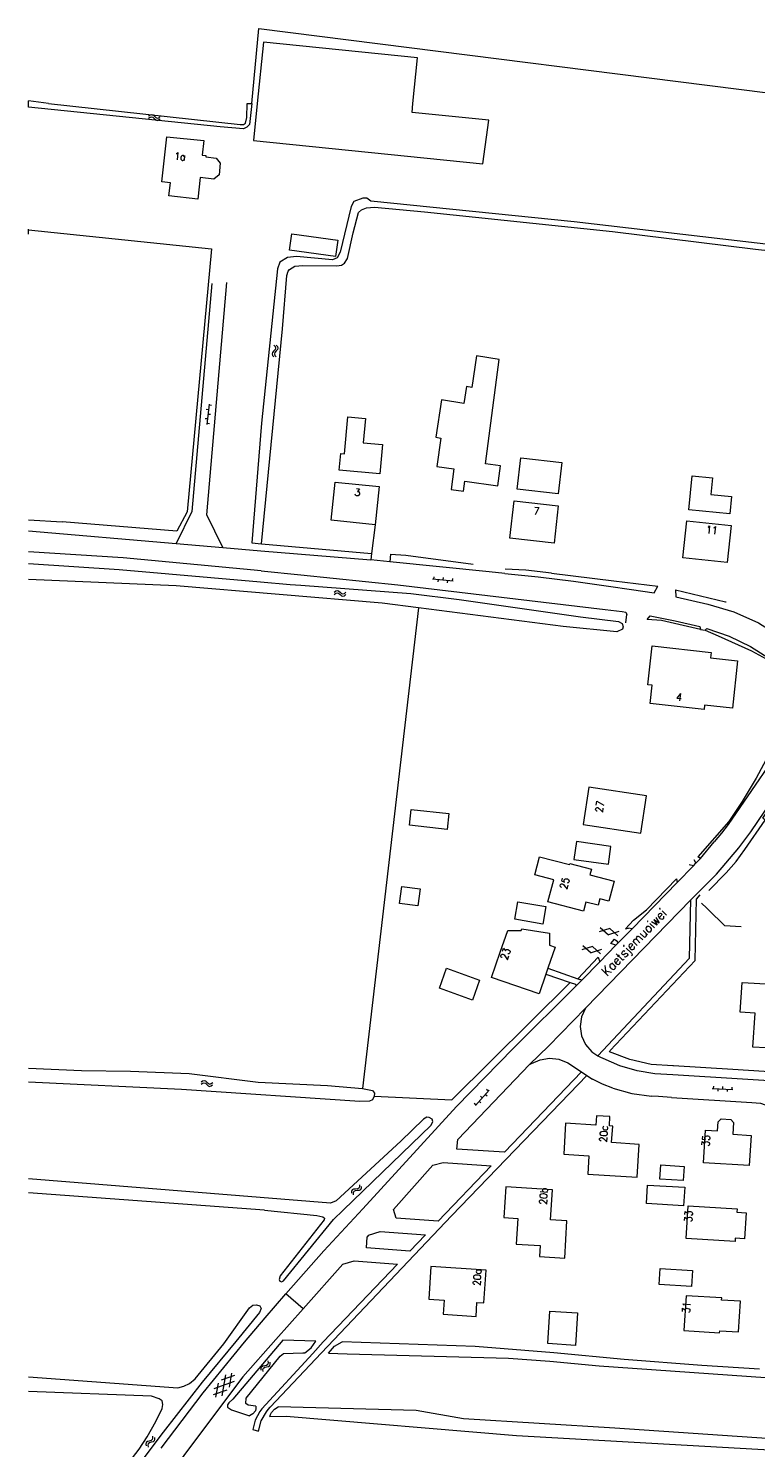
# Model space of a CAD drawing. Header units: metres. Extents: x 189705 to 199106, y 581686 to 588448.
# Tile 50 of 256: x 190000 to 190156, y 585212 to 585516. Entities that reach past the tile are written whole.
import ezdxf
from ezdxf.enums import TextEntityAlignment as Align

# ---------------------------------------------------------------- set-up
doc = ezdxf.new("R2010")
doc.units = ezdxf.units.M
doc.layers.add('B-WA-OG-GBKN-G', color=7, linetype='Continuous', lineweight=18)
doc.styles.add('Style-STANDARD', font='STANDARD.shx')

msp = doc.modelspace()

# ---------------------------------------------------------------- linework, layer by layer
at = {"layer": 'B-WA-OG-GBKN-G'}
for p, q in [((190025.795, 585497.337), (190026.116, 585497.587)), ((190026.116, 585497.587), (190026.43, 585497.681)), ((190026.43, 585497.681), (190026.745, 585497.556)), ((190026.745, 585497.556), (190027.042, 585497.278)), ((190025.77, 585496.841), (190026.093, 585497.089)), ((190026.093, 585497.089), (190026.408, 585497.181)), ((190026.408, 585497.181), (190026.711, 585497.061)), ((190026.711, 585497.061), (190027.018, 585496.782)), ((190027.018, 585496.782), (190027.315, 585496.502)), ((190027.042, 585497.278), (190027.34, 585497)), ((190027.315, 585496.502), (190027.62, 585496.378)), ((190027.34, 585497), (190027.645, 585496.876)), ((190027.62, 585496.378), (190027.943, 585496.473)), ((190027.645, 585496.876), (190027.969, 585496.969)), ((190027.943, 585496.473), (190028.267, 585496.723)), ((190027.969, 585496.969), (190028.292, 585497.219)), ((190052.391, 585446.616), (190052.282, 585446.306)), ((190052.282, 585446.306), (190052.393, 585445.987)), ((190052.656, 585446.927), (190052.391, 585446.616)), ((190052.393, 585445.987), (190052.658, 585445.677)), ((190052.653, 585448.176), (190052.917, 585447.866)), ((190052.92, 585447.247), (190052.656, 585446.927)), ((190052.889, 585446.615), (190052.781, 585446.305)), ((190052.781, 585446.305), (190052.889, 585445.987)), ((190053.153, 585446.928), (190052.889, 585446.615)), ((190052.889, 585445.987), (190053.155, 585445.676)), ((190052.917, 585447.866), (190053.024, 585447.556)), ((190053.024, 585447.556), (190052.92, 585447.247)), ((190053.15, 585448.176), (190053.416, 585447.867)), ((190053.416, 585447.238), (190053.153, 585446.928)), ((190053.416, 585447.867), (190053.525, 585447.559)), ((190053.525, 585447.559), (190053.416, 585447.238)), ((190038.653, 585434.329), (190038.156, 585434.382)), ((190038.78, 585435.522), (190038.314, 585431.147)), ((190039.256, 585435.27), (190038.759, 585435.323)), ((190038.441, 585432.34), (190037.944, 585432.393)), ((190038.832, 585431.293), (190038.335, 585431.346)), ((190039.044, 585433.281), (190038.547, 585433.334)), ((190086.731, 585398.036), (190091.111, 585397.614)), ((190086.978, 585398.515), (190086.93, 585398.017)), ((190087.925, 585397.921), (190087.877, 585397.423)), ((190088.969, 585398.323), (190088.921, 585397.825)), ((190089.916, 585397.729), (190089.868, 585397.231)), ((190090.96, 585398.131), (190090.912, 585397.633)), ((190065.622, 585394.706), (190065.934, 585394.968)), ((190065.625, 585395.203), (190065.935, 585395.467)), ((190065.934, 585394.968), (190066.244, 585395.074)), ((190065.935, 585395.467), (190066.244, 585395.575)), ((190066.244, 585395.575), (190066.564, 585395.464)), ((190066.244, 585395.074), (190066.553, 585394.967)), ((190066.553, 585394.967), (190066.871, 585394.702)), ((190066.564, 585395.464), (190066.873, 585395.199)), ((190066.871, 585394.702), (190067.18, 585394.435)), ((190066.873, 585395.199), (190067.184, 585394.934)), ((190067.18, 585394.435), (190067.49, 585394.325)), ((190067.184, 585394.934), (190067.494, 585394.824)), ((190067.49, 585394.325), (190067.809, 585394.434)), ((190067.494, 585394.824), (190067.813, 585394.931)), ((190067.809, 585394.434), (190068.121, 585394.698)), ((190067.813, 585394.931), (190068.125, 585395.195)), ((190124.733, 585323.064), (190122.482, 585322.341)), ((190122.686, 585323.288), (190124.438, 585321.698)), ((190126.689, 585322.419), (190124.438, 585321.698)), ((190124.733, 585323.064), (190126.485, 585321.473)), ((190121.023, 585319.223), (190118.773, 585318.497)), ((190118.976, 585319.444), (190120.73, 585317.856)), ((190122.98, 585318.58), (190120.73, 585317.856)), ((190121.023, 585319.223), (190122.777, 585317.633)), ((190037.38, 585290.393), (190037.692, 585290.489)), ((190037.692, 585290.489), (190038.008, 585290.367)), ((190037.038, 585289.644), (190037.36, 585289.895)), ((190037.06, 585290.141), (190037.38, 585290.393)), ((190037.36, 585289.895), (190037.674, 585289.989)), ((190037.674, 585289.989), (190037.978, 585289.871)), ((190037.978, 585289.871), (190038.287, 585289.594)), ((190038.008, 585290.367), (190038.307, 585290.091)), ((190038.287, 585289.594), (190038.586, 585289.316)), ((190038.307, 585290.091), (190038.608, 585289.814)), ((190038.586, 585289.316), (190038.891, 585289.194)), ((190038.608, 585289.814), (190038.913, 585289.692)), ((190038.891, 585289.194), (190039.214, 585289.292)), ((190038.913, 585289.692), (190039.236, 585289.788)), ((190039.214, 585289.292), (190039.536, 585289.544)), ((190039.236, 585289.788), (190039.558, 585290.04)), ((190095.912, 585285.114), (190098.826, 585288.411)), ((190098.032, 585287.512), (190098.406, 585287.181)), ((190098.319, 585288.592), (190098.694, 585288.261)), ((190146.728, 585288.739), (190151.124, 585288.541)), ((190146.95, 585289.23), (190146.928, 585288.73)), ((190147.927, 585288.685), (190147.904, 585288.186)), ((190148.948, 585289.14), (190148.926, 585288.64)), ((190149.925, 585288.595), (190149.902, 585288.096)), ((190150.946, 585289.05), (190150.924, 585288.55)), ((190095.67, 585285.595), (190096.045, 585285.264)), ((190096.707, 585286.013), (190097.082, 585285.682)), ((190096.995, 585287.094), (190097.369, 585286.762)), ((190069.347, 585266.681), (190069.326, 585266.272)), ((190069.486, 585266.988), (190069.347, 585266.681)), ((190069.778, 585267.139), (190069.486, 585266.988)), ((190069.707, 585266.339), (190069.686, 585265.93)), ((190069.847, 585266.645), (190069.707, 585266.339)), ((190070.184, 585267.182), (190069.778, 585267.139)), ((190070.14, 585266.795), (190069.847, 585266.645)), ((190070.546, 585266.841), (190070.14, 585266.795)), ((190070.596, 585267.233), (190070.184, 585267.182)), ((190070.95, 585266.885), (190070.546, 585266.841)), ((190070.884, 585267.385), (190070.596, 585267.233)), ((190071.02, 585267.684), (190070.884, 585267.385)), ((190071.25, 585267.043), (190070.95, 585266.885)), ((190071.042, 585268.091), (190071.02, 585267.684)), ((190071.382, 585267.342), (190071.25, 585267.043)), ((190071.402, 585267.749), (190071.382, 585267.342)), ((190051.114, 585229.433), (190051.39, 585229.613)), ((190051.39, 585229.613), (190051.497, 585229.932)), ((190051.497, 585229.932), (190051.476, 585230.34)), ((190051.785, 585229.308), (190051.891, 585229.629)), ((190051.891, 585229.629), (190051.869, 585230.037)), ((190044.24, 585227.196), (190041.363, 585226.175)), ((190041.54, 585222.841), (190042.376, 585227.362)), ((190043.113, 585224.684), (190043.668, 585227.684)), ((190049.935, 585228.761), (190050.036, 585229.072)), ((190049.957, 585228.354), (190049.935, 585228.761)), ((190050.036, 585229.072), (190050.318, 585229.26)), ((190050.318, 585229.26), (190050.715, 585229.346)), ((190050.331, 585228.458), (190050.435, 585228.77)), ((190050.351, 585228.051), (190050.331, 585228.458)), ((190050.435, 585228.77), (190050.706, 585228.951)), ((190050.706, 585228.951), (190051.11, 585229.044)), ((190050.715, 585229.346), (190051.114, 585229.433)), ((190051.11, 585229.044), (190051.509, 585229.128)), ((190051.509, 585229.128), (190051.785, 585229.308)), ((190042.55, 585224.025), (190039.675, 585223.006)), ((190044.125, 585225.871), (190039.793, 585224.334)), ((190040.248, 585222.517), (190040.802, 585225.517)), ((190025.281, 585212.818), (190025.2, 585212.491)), ((190025.2, 585212.491), (190025.253, 585212.085)), ((190025.541, 585213.019), (190025.281, 585212.818)), ((190025.933, 585213.134), (190025.541, 585213.019)), ((190025.698, 585212.545), (190025.616, 585212.219)), ((190025.616, 585212.219), (190025.669, 585211.814)), ((190025.959, 585212.746), (190025.698, 585212.545)), ((190026.329, 585213.259), (190025.933, 585213.134)), ((190026.35, 585212.864), (190025.959, 585212.746)), ((190026.585, 585213.46), (190026.329, 585213.259)), ((190026.74, 585212.98), (190026.35, 585212.864)), ((190026.664, 585213.779), (190026.585, 585213.46)), ((190026.613, 585214.183), (190026.664, 585213.779)), ((190027.006, 585213.189), (190026.74, 585212.98)), ((190027.083, 585213.507), (190027.006, 585213.189)), ((190027.029, 585213.911), (190027.083, 585213.507))]:
    msp.add_line(p, q, dxfattribs=at)
at = {"layer": 'B-WA-OG-GBKN-G', "flags": 128}
for points in [[(190047.928, 585500), (190049.475, 585516.12), (190171.664, 585500.656)], [(190082.499, 585500), (190083.495, 585509.819), (190050.414, 585513.173), (190049.079, 585500)], [(190004.319, 585500), (190000, 585500.597)], [(190000, 585500), (190000, 585500.597)], [(190000, 585499.234), (190000, 585500)], [(190047.928, 585500), (190047.473, 585495.508), (190046.89, 585494.924), (190046.128, 585494.567), (190041.125, 585494.97), (190000, 585499.234)], [(190004.319, 585500), (190045.467, 585495.507), (190046.127, 585495.532), (190046.585, 585495.787), (190046.838, 585496.981), (190046.962, 585500)], [(190046.962, 585500), (190047.928, 585500)], [(190049.079, 585500), (190048.276, 585492.081), (190081.356, 585488.727)], [(190081.356, 585488.727), (190097.473, 585487.093), (190098.76, 585496.411), (190082.304, 585498.079), (190082.499, 585500)], [(190036.836, 585484.134), (190036.339, 585479.521), (190030.165, 585480.186), (190030.467, 585482.99), (190028.638, 585483.187), (190029.682, 585492.881), (190037.651, 585492.073), (190037.315, 585488.951)], [(190037.315, 585488.951), (190038.09, 585488.867), (190038.056, 585488.549), (190040.293, 585488.308), (190041.171, 585487.208), (190040.901, 585484.703), (190039.819, 585483.813), (190036.836, 585484.134)], [(190230.572, 585461.4), (190117.058, 585474.604), (190073.497, 585479.044), (190072.607, 585479.703), (190071.769, 585479.703), (190069.839, 585479.016), (190069.256, 585477.923), (190066.903, 585468.093), (190066.219, 585466.878), (190065.278, 585466.45), (190057.507, 585467.173), (190055.602, 585466.943), (190053.978, 585465.952), (190053.42, 585464.58), (190050.048, 585431.462), (190047.937, 585405.759), (190050.017, 585405.581)], [(190050.017, 585405.581), (190054.55, 585451.705), (190055.478, 585463.083), (190055.732, 585464.023), (190056.036, 585464.429), (190057.154, 585465.116), (190058.854, 585465.295), (190066.143, 585465.198), (190067.159, 585465.301), (190067.845, 585465.732), (190068.479, 585466.775), (190069.668, 585472.286), (190070.857, 585476.629), (190071.466, 585477.189), (190072.533, 585477.646), (190074.234, 585477.775), (190084.978, 585476.792), (190125.339, 585472.528), (190155.997, 585468.79), (190185.766, 585465.534), (190187.087, 585465.51)], [(190000, 585472.899), (190000, 585473.049)], [(190000, 585471.972), (190000, 585472.899)], [(190000, 585472.899), (190039.27, 585468.812), (190034.064, 585412.404), (190031.884, 585408.262), (190007.272, 585410.278)], [(190056.016, 585468.532), (190056.497, 585472.05), (190066.405, 585470.693), (190065.923, 585467.176), (190056.016, 585468.532)], [(190039.327, 585461.371), (190035.08, 585412.481), (190031.723, 585405.62)], [(190041.707, 585404.763), (190038.281, 585411.797), (190042.604, 585461.601)], [(190087.408, 585428.409), (190088.492, 585428.235), (190087.62, 585422.129), (190091.29, 585421.625), (190090.69, 585417.191), (190093.33, 585416.835), (190093.636, 585418.984), (190100.716, 585418.024), (190101.288, 585422.283), (190098.105, 585422.705), (190101.006, 585445.13), (190096.157, 585445.909), (190095.115, 585439.11), (190093.966, 585439.3), (190093.414, 585435.696), (190088.595, 585436.415), (190087.408, 585428.409)], [(190072.302, 585432.426), (190071.803, 585427.262), (190075.975, 585426.858), (190075.366, 585420.556), (190066.67, 585421.396), (190067.014, 585424.955), (190067.803, 585424.878), (190068.567, 585432.787), (190072.302, 585432.426)], [(190114.415, 585423.008), (190113.657, 585416.301), (190104.881, 585417.293), (190105.638, 585424), (190114.415, 585423.008)], [(190074.414, 585409.675), (190064.949, 585410.665), (190065.803, 585418.826), (190075.268, 585417.836), (190074.414, 585409.675)], [(190146.776, 585419.737), (190146.408, 585416.167), (190150.871, 585415.708), (190150.486, 585411.972), (190141.677, 585412.88), (190142.429, 585420.184), (190146.776, 585419.737)], [(190113.681, 585413.742), (190112.79, 585405.699), (190103.321, 585406.747), (190104.212, 585414.79), (190113.681, 585413.742)], [(190000, 585410.717), (190007.272, 585410.278)], [(190074.414, 585409.675), (190073.621, 585403.516)], [(190150.761, 585409.473), (190149.917, 585401.571), (190140.421, 585402.585), (190141.265, 585410.487), (190150.761, 585409.473)], [(190000, 585408.343), (190031.723, 585405.62)], [(190049.977, 585399.785), (190020.308, 585402.592), (190000, 585403.822)], [(190031.723, 585405.62), (190041.707, 585404.763)], [(190041.707, 585404.763), (190049.864, 585404.081)], [(190049.864, 585404.081), (190073.444, 585402.141)], [(190050.017, 585405.581), (190073.621, 585403.516)], [(190073.621, 585403.516), (190073.444, 585402.141)], [(190077.705, 585403.317), (190077.548, 585401.722)], [(190077.705, 585403.317), (190080.957, 585403.115), (190095.425, 585401.234)], [(190000, 585401.333), (190019.447, 585400.051), (190049.8, 585397.425)], [(190077.548, 585401.722), (190073.444, 585402.141)], [(190098.859, 585399.544), (190077.548, 585401.722)], [(190106.736, 585399.928), (190102.296, 585400.158)], [(190083.732, 585391.825), (190075.912, 585392.827), (190031.692, 585396.58), (190000, 585397.93)], [(190049.8, 585397.425), (190056.15, 585396.876), (190058.422, 585396.706)], [(190049.977, 585399.785), (190058.442, 585398.912)], [(190058.442, 585398.912), (190079.262, 585396.765), (190123.768, 585391.466)], [(190102.201, 585399.203), (190098.859, 585399.544)], [(190102.201, 585399.203), (190109.381, 585398.502)], [(190112.25, 585399.277), (190106.736, 585399.928)], [(190109.381, 585398.502), (190116.931, 585397.539), (190124.471, 585396.503)], [(190112.25, 585399.277), (190125.604, 585397.603)], [(190125.604, 585397.603), (190135.066, 585396.46)], [(190058.422, 585396.706), (190082.056, 585394.939), (190092.395, 585393.651), (190118.431, 585389.885), (190126.61, 585388.925), (190127.397, 585388.469), (190127.602, 585387.783), (190127.476, 585387.25), (190126.282, 585386.715), (190114.75, 585387.85), (190083.732, 585391.825)], [(190124.471, 585396.503), (190129.375, 585395.79), (190134.274, 585395.045)], [(190134.274, 585395.045), (190135.066, 585396.46)], [(190138.856, 585395.683), (190138.931, 585394.222)], [(190138.856, 585395.683), (190149.581, 585393.138)], [(190138.931, 585394.222), (190145.772, 585392.656)], [(190083.732, 585391.825), (190071.694, 585288.748)], [(190123.768, 585391.466), (190127.372, 585391.037)], [(190127.372, 585391.037), (190128.189, 585390.918)], [(190128.189, 585390.918), (190128.419, 585390.394)], [(190145.772, 585392.656), (190151.324, 585390.986), (190156.606, 585388.594), (190161.525, 585385.524)], [(190149.581, 585393.138), (190149.727, 585393.14)], [(190128.193, 585388.653), (190128.419, 585390.394)], [(190132.761, 585389.347), (190133.425, 585390.114)], [(190144.189, 585387.163), (190135.855, 585389.135), (190132.761, 585389.347)], [(190133.425, 585390.114), (190138.745, 585389.077), (190144.026, 585387.861)], [(190144.026, 585387.861), (190144.189, 585387.163)], [(190144.189, 585387.163), (190145.194, 585387.019)], [(190145.194, 585387.019), (190145.535, 585387.394)], [(190145.194, 585387.019), (190147.972, 585385.841), (190155.163, 585382.647), (190159.838, 585380.034), (190164.441, 585373.94)], [(190145.535, 585387.394), (190150.33, 585385.741), (190154.901, 585383.546), (190159.189, 585380.838)], [(190146.453, 585382.271), (190146.327, 585381.121), (190152.147, 585380.48), (190151.026, 585370.303), (190145.081, 585370.957), (190144.98, 585370.035), (190133.376, 585371.312), (190133.81, 585375.253), (190132.893, 585375.354), (190133.808, 585383.663), (190146.453, 585382.271)], [(190164.441, 585373.94), (190164.597, 585371.047), (190156.128, 585355.296), (190153.161, 585350.266), (190150.244, 585346.023), (190143.594, 585338.46)], [(190164.34, 585366.087), (190150.157, 585345.35)], [(190153.74, 585340.011), (190158.089, 585346.304), (190157.548, 585346.75), (190158.396, 585347.996), (190159.497, 585347.23), (190160.863, 585349.839), (190165.591, 585357.631)], [(190119.028, 585345.379), (190131.403, 585343.541), (190132.59, 585351.533), (190120.215, 585353.371), (190119.028, 585345.379)], [(190082.139, 585348.605), (190090.219, 585347.709), (190089.842, 585344.311), (190081.763, 585345.206), (190082.139, 585348.605)], [(190154.99, 585343.808), (190159.526, 585350.444)], [(190150.157, 585345.35), (190148.667, 585343.477), (190147.126, 585341.645)], [(190152.407, 585340.386), (190154.99, 585343.808)], [(190117.027, 585337.874), (190124.446, 585336.84), (190124.982, 585340.683), (190117.563, 585341.717), (190117.027, 585337.874)], [(190144.177, 585338.106), (190147.126, 585341.645)], [(190147.662, 585334.729), (190152.407, 585340.386)], [(190149.71, 585335.006), (190151.823, 585337.429), (190153.74, 585340.011)], [(190124.54, 585328.922), (190122.606, 585329.432), (190122.245, 585328.038), (190119.583, 585328.727), (190119.082, 585326.791), (190111.463, 585328.761), (190112.695, 585333.525), (190108.619, 585334.579), (190109.621, 585338.451), (190116.098, 585336.776), (190116.148, 585336.97), (190120.785, 585335.77), (190120.472, 585334.56), (190125.642, 585333.223), (190124.54, 585328.922)], [(190139.213, 585332.96), (190142.662, 585336.536)], [(190142.662, 585336.536), (190141.796, 585336.708)], [(190142.662, 585336.536), (190143.163, 585337.054)], [(190142.781, 585337.849), (190143.163, 585337.054)], [(190144.177, 585338.106), (190143.163, 585337.054)], [(190144.177, 585338.106), (190143.594, 585338.46)], [(190128.137, 585323.007), (190129.844, 585324.854), (190132.635, 585327.039), (190139.036, 585333.687)], [(190139.036, 585333.687), (190139.213, 585332.96)], [(190142.088, 585329.236), (190147.662, 585334.729)], [(190146.003, 585331.238), (190149.71, 585335.006)], [(190080.107, 585332.1), (190084.049, 585331.592), (190083.573, 585327.896), (190079.63, 585328.404), (190080.107, 585332.1)], [(190129.513, 585323.001), (190139.213, 585332.96)], [(190143.322, 585329.374), (190144.092, 585330.29)], [(190111.048, 585327.751), (190110.392, 585323.985), (190104.356, 585325.037), (190105.012, 585328.803), (190111.048, 585327.751)], [(190142.088, 585329.236), (190119.524, 585305.987)], [(190122.147, 585295.781), (190141.856, 585316.671), (190142.088, 585329.236)], [(190124.842, 585296.869), (190143.045, 585316.188), (190143.322, 585329.374)], [(190144.43, 585328.526), (190145.546, 585327.45)], [(190145.546, 585327.45), (190145.928, 585327.07)], [(190145.928, 585327.07), (190149.332, 585323.693), (190152.921, 585323.462)], [(190101.226, 585317.966), (190102.858, 585322.667), (190105.74, 585322.639)], [(190105.74, 585322.639), (190105.871, 585323.017), (190111.814, 585322.073), (190111.791, 585319.492), (190113.037, 585319.059), (190111.474, 585314.558)], [(190126.541, 585319.966), (190129.513, 585323.001)], [(190128.137, 585323.007), (190128.73, 585323.131)], [(190129.513, 585323.001), (190128.73, 585323.131)], [(190111.023, 585313.26), (190109.556, 585309.036), (190099.355, 585312.578), (190101.226, 585317.966)], [(190126.062, 585319.477), (190122.601, 585315.941)], [(190124.934, 585319.842), (190125.746, 585320.808)], [(190126.062, 585319.477), (190124.934, 585319.842)], [(190125.746, 585320.808), (190126.082, 585320.455)], [(190126.062, 585319.477), (190126.541, 585319.966)], [(190126.082, 585320.455), (190126.541, 585319.966)], [(190117.859, 585312.293), (190122.243, 585316.895)], [(190118.751, 585312.01), (190122.601, 585315.941)], [(190122.243, 585316.895), (190122.601, 585315.941)], [(190088.175, 585310.268), (190089.709, 585314.52), (190096.783, 585311.968), (190095.249, 585307.716), (190088.175, 585310.268)], [(190111.474, 585314.558), (190111.023, 585313.26)], [(190111.023, 585313.26), (190116.235, 585311.475)], [(190111.474, 585314.558), (190117.859, 585312.293)], [(190117.539, 585310.772), (190118.751, 585312.01)], [(190117.859, 585312.293), (190118.29, 585312.14)], [(190118.751, 585312.01), (190118.29, 585312.14)], [(190090.834, 585286.286), (190116.235, 585311.475)], [(190104.001, 585297.345), (190117.539, 585310.772)], [(190116.235, 585311.475), (190117.369, 585311.086)], [(190117.369, 585311.086), (190117.539, 585310.772)], [(190161.808, 585297.916), (190158.285, 585298.138), (190158.225, 585297.435), (190155.451, 585297.605), (190155.922, 585304.891), (190152.719, 585305.093), (190153.1, 585311.481), (190159.488, 585311.089), (190162.646, 585310.887)], [(190119.524, 585305.987), (190111.578, 585297.818), (190107.498, 585293.864)], [(190119.524, 585305.987), (190118.654, 585304.116), (190118.356, 585302.073), (190118.655, 585300.031), (190119.526, 585298.16), (190120.896, 585296.617)], [(190071.761, 585262.933), (190091.842, 585284.848), (190104.001, 585297.345)], [(190120.896, 585296.617), (190122.147, 585295.781)], [(190124.646, 585296.623), (190124.842, 585296.869)], [(190138.264, 585293.603), (190133.59, 585293.922), (190129.016, 585294.936), (190124.646, 585296.623)], [(190107.498, 585293.864), (190092.138, 585277.828)], [(190107.498, 585293.864), (190107.92, 585294.072)], [(190107.92, 585294.072), (190109.773, 585294.923), (190111.786, 585295.246), (190113.812, 585295.016), (190115.702, 585294.251)], [(190115.702, 585294.251), (190118.697, 585292.312)], [(190122.147, 585295.781), (190122.272, 585295.698)], [(190123.32, 585295.155), (190122.793, 585295.422), (190122.272, 585295.698)], [(190138.277, 585291.703), (190134.412, 585291.902), (190130.596, 585292.551), (190126.882, 585293.64), (190123.32, 585295.155)], [(190138.397, 585293.599), (190138.264, 585293.603)], [(190151.108, 585292.795), (190138.397, 585293.599)], [(190000, 585293.11), (190011.419, 585292.57), (190021.934, 585292.451), (190034.481, 585291.977), (190049.289, 585290.133), (190064.173, 585289.357), (190071.694, 585288.748)], [(190118.697, 585292.312), (190102.181, 585275.12)], [(190119.834, 585291.561), (190116.08, 585287.675)], [(190118.697, 585292.312), (190119.834, 585291.561)], [(190119.834, 585291.561), (190121.024, 585290.776)], [(190125.4, 585288.794), (190123.158, 585289.667), (190121.024, 585290.776)], [(190196.866, 585287.999), (190138.277, 585291.703)], [(190196.958, 585289.897), (190151.108, 585292.795)], [(190074.173, 585287.072), (190073.802, 585286.34), (190073.218, 585286.01), (190071.135, 585285.983), (190032.833, 585288.496), (190000, 585290.137)], [(190116.08, 585287.675), (190090.744, 585261.448), (190062.894, 585232.017)], [(190071.694, 585288.748), (190073.825, 585288.347), (190074.283, 585287.712), (190074.173, 585287.072)], [(190125.4, 585288.794), (190129.494, 585287.686), (190133.695, 585287.107)], [(190074.173, 585287.072), (190090.834, 585286.286)], [(190090.834, 585286.286), (190090.89, 585286.373)], [(190135.178, 585287.012), (190133.695, 585287.107)], [(190137.972, 585286.837), (190135.178, 585287.012)], [(190137.972, 585286.837), (190155.21, 585285.749)], [(190155.21, 585285.749), (190157.078, 585285.58), (190158.847, 585284.956), (190160.408, 585283.915)], [(190086.659, 585282.173), (190086.657, 585282.185), (190085.97, 585282.539), (190085.488, 585282.59), (190084.752, 585282.133), (190079.905, 585277.43), (190066.025, 585264.673), (190064.831, 585264.138), (190000, 585269.365)], [(190067.559, 585262.656), (190086.404, 585280.889), (190086.758, 585281.651), (190086.659, 585282.173)], [(190125.358, 585280.669), (190124.649, 585280.712), (190124.772, 585282.718), (190121.898, 585282.894), (190121.774, 585280.889), (190115.257, 585281.29), (190114.847, 585274.633), (190120.237, 585274.301), (190119.995, 585270.379), (190130.636, 585269.724), (190131.069, 585276.759), (190125.133, 585277.131), (190125.358, 585280.669)], [(190147.856, 585279.669), (190147.974, 585281.621), (190148.662, 585282.231), (190150.679, 585282.109), (190151.288, 585281.42), (190151.137, 585278.925), (190155.05, 585278.688), (190154.654, 585272.212), (190144.868, 585272.803), (190145.301, 585279.82), (190147.856, 585279.669)], [(190102.181, 585275.12), (190091.949, 585275.707), (190092.138, 585277.828)], [(190086.756, 585272.326), (190078.326, 585262.766)], [(190086.756, 585272.326), (190088.959, 585272.841), (190099.313, 585272.133)], [(190135.455, 585269.317), (190135.652, 585272.35), (190140.666, 585272.029), (190140.469, 585268.996), (190135.455, 585269.317)], [(190099.313, 585272.133), (190087.921, 585260.276)], [(190050.686, 585262.656), (190000, 585266.369)], [(190109.818, 585255.064), (190109.672, 585252.688), (190115.061, 585252.355), (190115.554, 585260.34), (190112.011, 585260.559), (190112.409, 585267.007), (190102.397, 585267.642), (190101.994, 585261.064), (190104.988, 585260.874), (190104.64, 585255.385), (190109.818, 585255.064)], [(190140.561, 585263.552), (190132.576, 585264.044), (190132.822, 585268.036), (190140.807, 585267.545), (190140.561, 585263.552)], [(190141.575, 585263.59), (190152.051, 585262.91), (190152.01, 585262.218), (190154.003, 585262.087), (190153.647, 585256.496), (190151.645, 585256.623), (190151.6, 585255.925), (190141.122, 585256.605), (190141.575, 585263.59)], [(190050.686, 585262.656), (190061.888, 585261.521), (190063.183, 585261.242), (190063.539, 585260.938), (190063.463, 585260.582), (190054.052, 585248.564), (190053.773, 585247.801), (190053.95, 585247.385)], [(190053.95, 585247.385), (190054.281, 585247.243), (190054.739, 585247.523), (190065.495, 585260.659), (190067.559, 585262.656)], [(190055.245, 585244.713), (190063.415, 585253.903), (190071.761, 585262.933)], [(190087.921, 585260.276), (190078.905, 585260.928), (190078.326, 585262.766)], [(190081.84, 585253.881), (190072.565, 585254.565), (190072.674, 585256.944)], [(190073, 585257.311), (190072.674, 585256.944)], [(190073, 585257.311), (190075.461, 585258.091), (190085.185, 585257.39)], [(190085.185, 585257.39), (190081.84, 585253.881)], [(190067.428, 585251.034), (190058.944, 585241.476)], [(190079.161, 585251.063), (190063.279, 585234.374)], [(190067.428, 585251.034), (190069.928, 585251.746), (190079.161, 585251.063)], [(190085.898, 585243.527), (190089.209, 585243.316), (190089.017, 585240.312), (190096.043, 585239.864), (190096.234, 585242.858), (190097.741, 585242.762), (190098.19, 585249.808), (190086.362, 585250.562), (190085.898, 585243.527)], [(190135.301, 585246.681), (190135.512, 585250.163), (190142.478, 585249.723), (190142.267, 585246.241), (190135.301, 585246.681)], [(190000, 585226.914), (190032.079, 585224.574), (190033.349, 585224.88), (190034.542, 585225.44), (190035.786, 585226.456), (190041.925, 585234.003), (190047.454, 585241.677), (190048.14, 585242.261), (190048.928, 585242.363), (190049.689, 585242.136)], [(190049.689, 585242.136), (190049.969, 585241.577), (190049.589, 585240.713), (190044.479, 585234.481)], [(190046.371, 585234.311), (190050.779, 585239.534), (190055.245, 585244.713)], [(190058.944, 585241.476), (190055.245, 585244.713)], [(190141.151, 585244.304), (190140.651, 585236.832), (190148.285, 585236.338), (190148.314, 585236.787), (190152.356, 585236.526), (190152.78, 585243.115), (190148.733, 585243.36), (190148.76, 585243.812), (190141.151, 585244.304)], [(190053.109, 585234.903), (190058.944, 585241.476)], [(190111.849, 585241.015), (190117.837, 585240.642), (190117.402, 585233.656), (190111.414, 585234.028), (190111.849, 585241.015)], [(190044.479, 585234.481), (190037.26, 585225.721), (190028.914, 585215.023), (190013.288, 585194.214), (190000, 585175.602)], [(190037.525, 585223.462), (190041.918, 585228.91), (190046.371, 585234.311)], [(190054.586, 585234.792), (190043.866, 585222.12), (190043.003, 585221.332), (190042.724, 585220.874), (190042.7, 585220.366), (190043.547, 585219.828)], [(190046.032, 585226.93), (190053.109, 585234.903)], [(190061.676, 585234.555), (190054.586, 585234.792)], [(190059.297, 585232.021), (190060.676, 585233.11), (190061.676, 585234.555)], [(190060.999, 585231.905), (190063.279, 585234.374)], [(190064.404, 585231.971), (190065.648, 585233.457), (190067.34, 585234.402)], [(190156.834, 585228.566), (190144.46, 585229.3), (190127.849, 585230.583), (190112.735, 585232.046), (190095.82, 585233.38), (190067.34, 585234.402)], [(190048.821, 585220.624), (190047.144, 585220.827), (190046.686, 585221.207), (190046.736, 585222.3), (190054.017, 585231.345), (190054.702, 585231.904), (190058.914, 585232.034)], [(190050.071, 585220.072), (190060.999, 585231.905)], [(190062.894, 585232.017), (190051.881, 585220.379)], [(190058.914, 585232.034), (190059.297, 585232.021)], [(190064.404, 585231.971), (190068.425, 585231.849)], [(190068.425, 585231.849), (190102.984, 585230.871), (190111.849, 585230.242), (190122.44, 585229.258), (190162.241, 585226.467), (190220.226, 585223.637), (190240.648, 585222)], [(190046.032, 585226.93), (190033.718, 585210.558), (190007.769, 585174.554), (190000, 585164.075)], [(190000, 585179.615), (190016.913, 585202.444), (190023.761, 585211.389), (190025.511, 585214.056), (190027.337, 585217.308), (190028.706, 585220.128), (190028.857, 585220.966), (190028.73, 585221.753), (190028.069, 585222.16), (190026.418, 585222.743), (190000, 585223.79)], [(190028.491, 585211.624), (190037.525, 585223.462)], [(190048.821, 585220.624), (190048.815, 585220.099), (190048.702, 585219.59)], [(190052.191, 585219.279), (190052.806, 585219.982), (190053.589, 585220.491)], [(190162.583, 585213.414), (190125.83, 585215.878), (190093.319, 585217.861), (190083.185, 585219.683), (190053.589, 585220.491)], [(190043.547, 585219.828), (190047.451, 585218.516)], [(190048.702, 585219.59), (190048.183, 585218.929), (190047.451, 585218.516)], [(190049.642, 585219.474), (190048.69, 585217.613), (190048.166, 585215.589)], [(190049.367, 585215.255), (190049.923, 585217.443), (190051.069, 585219.388)], [(190050.071, 585220.072), (190049.85, 585219.776), (190049.642, 585219.474)], [(190051.069, 585219.388), (190051.445, 585219.907), (190051.881, 585220.379)], [(190051.769, 585218.366), (190051.946, 585218.838), (190052.191, 585219.279)], [(190051.769, 585218.366), (190055.274, 585218.444), (190104.752, 585214.339), (190189.305, 585209.521), (190216.483, 585207.838)], [(190048.166, 585215.589), (190049.367, 585215.255)]]:
    msp.add_lwpolyline(points, dxfattribs=at)

# ---------------------------------------------------------------- texts
at = {"layer": 'B-WA-OG-GBKN-G', "style": 'Style-STANDARD'}
for s, rotation, p in [('1a', 353.91299, (190031.226, 585488.002)), ('3', 354.08993, (190069.906, 585415.901)), ('7', 353.74207, (190108.302, 585411.858)), ('11', 353.91299, (190145.308, 585407.877)), ('4', 353.74207, (190138.892, 585371.962)), ('27', 81.54574, (190123.18, 585347.823)), ('25', 75.51897, (190115.514, 585331.337)), ('23', 70.85863, (190102.702, 585316.176)), ('20c', 86.27357, (190124.1, 585277.152)), ('35', 86.5023, (190146.083, 585276.251)), ('20b', 86.5023, (190111.208, 585263.78)), ('33', 86.33075, (190142.347, 585260.035)), ('20a', 86.21641, (190096.968, 585246.351)), ('31', 86.33075, (190141.899, 585240.503))]:
    msp.add_text(s, height=1.6, rotation=rotation, dxfattribs=at).set_placement(p)
msp.add_text('Kaetsjemuoiwei', height=2, rotation=45.9724, dxfattribs=at).set_placement((190129.915, 585320.12), align=Align.MIDDLE_CENTER)

doc.saveas('drawing.dxf')
